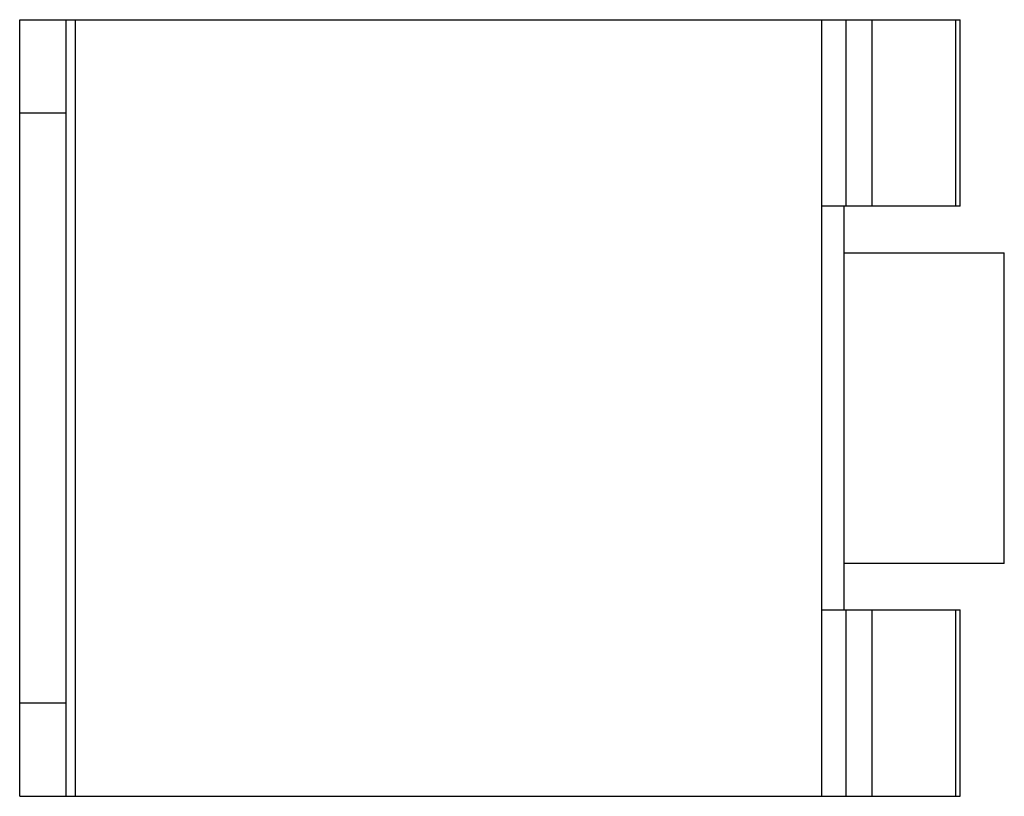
# Model space of a CAD drawing. Header units: millimetres. Extents: x 4.5 to 36.2, y 15.8 to 40.8.
import ezdxf

# ---------------------------------------------------------------- set-up
doc = ezdxf.new("R2010")
doc.units = ezdxf.units.MM
doc.header["$LTSCALE"] = 3.693965
doc.layers.get('0').update_dxf_attribs({"linetype": 'CONTINUOUS'})

msp = doc.modelspace()

# ---------------------------------------------------------------- linework, layer by layer
at = {"color": 7, "linetype": 'CONTINUOUS'}
for p, q in [((4.532, 15.834), (4.532, 40.834)), ((4.532, 40.834), (34.806, 40.834)), ((6.032, 15.834), (6.032, 40.834)), ((6.325, 15.834), (6.325, 40.834)), ((30.341, 40.834), (30.341, 15.834)), ((31.136, 34.834), (31.136, 40.834)), ((31.967, 40.834), (31.967, 34.834)), ((34.675, 34.834), (34.675, 40.834)), ((34.806, 34.834), (34.806, 40.834)), ((4.532, 37.834), (6.032, 37.834)), ((34.806, 34.834), (30.341, 34.834)), ((31.074, 21.834), (31.074, 34.834)), ((31.074, 33.334), (36.23, 33.334)), ((36.23, 23.334), (36.23, 33.334)), ((36.23, 23.334), (31.074, 23.334)), ((30.341, 21.834), (34.806, 21.834)), ((31.136, 15.834), (31.136, 21.834)), ((31.967, 21.834), (31.967, 15.834)), ((34.675, 15.834), (34.675, 21.834)), ((34.806, 15.834), (34.806, 21.834)), ((6.032, 18.834), (4.532, 18.834)), ((4.532, 15.834), (34.806, 15.834))]:
    msp.add_line(p, q, dxfattribs=at)

doc.saveas('drawing.dxf')
